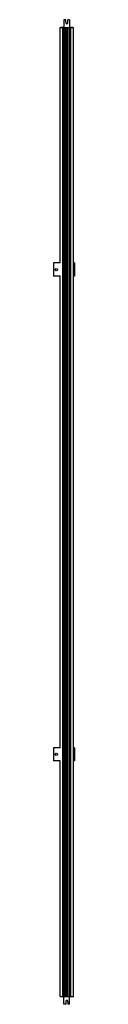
# Model space of a CAD drawing. Header units: millimetres. Extents: x 749 to 787, y 176 to 1959.
import ezdxf

# ---------------------------------------------------------------- set-up
doc = ezdxf.new("R2010")
doc.units = ezdxf.units.MM
doc.header["$LTSCALE"] = 139.231637
doc.layers.get('0').update_dxf_attribs({"linetype": 'CONTINUOUS'})

msp = doc.modelspace()

# ---------------------------------------------------------------- linework, layer by layer
at = {"color": 7, "linetype": 'Continuous'}
for p, q in [((761.2, 1518.9), (761.2, 1945.5)), ((761.2, 1945.5), (785.2, 1945.5)), ((762.2, 1946), (762.4, 1946.2)), ((762.4, 1945.5), (762.2, 1946)), ((762.4, 1946.2), (768.2, 1946.2)), ((766, 190.5), (766, 1945.5)), ((767, 190.5), (767, 1945.5)), ((768, 190.5), (768, 1945.5)), ((768.2, 1959.5), (768.2, 1946.2)), ((771.3, 1959.5), (768.2, 1959.5)), ((769, 190.5), (769, 1945.5)), ((771.3, 1954.2), (771.3, 1959.5)), ((771.7, 190.5), (771.7, 1945.5)), ((772.7, 190.5), (772.7, 1945.5)), ((773.7, 190.5), (773.7, 1945.5)), ((774.7, 190.5), (774.7, 1945.5)), ((775.2, 1954.2), (775.2, 1959.5)), ((778.4, 1959.5), (775.2, 1959.5)), ((777.5, 190.5), (777.5, 1945.5)), ((778.4, 1959.5), (778.4, 1946.2)), ((778.4, 1946.2), (784.2, 1946.2)), ((778.5, 190.5), (778.5, 1945.5)), ((779.5, 190.5), (779.5, 1945.5)), ((780.5, 190.5), (780.5, 1945.5)), ((784.2, 1946.2), (784.2, 1945.5)), ((785.2, 190.5), (785.2, 1945.5)), ((749.2, 1518.9), (749.2, 1494.9)), ((761.2, 1518.9), (749.2, 1518.9)), ((787.2, 1518.9), (785.2, 1518.9)), ((787.2, 1518.9), (787.2, 1494.9)), ((761.2, 1494.9), (749.2, 1494.9)), ((761.2, 641.2), (761.2, 1494.9)), ((787.2, 1494.9), (785.2, 1494.9)), ((761.2, 641.2), (749.2, 641.2)), ((749.2, 641.2), (749.2, 617.2)), ((787.2, 641.2), (785.2, 641.2)), ((787.2, 641.2), (787.2, 617.2)), ((761.2, 617.2), (749.2, 617.2)), ((761.2, 190.5), (761.2, 617.2)), ((787.2, 617.2), (785.2, 617.2)), ((761.2, 190.5), (785.2, 190.5)), ((762.9, 189.8), (762.9, 190.5)), ((768.2, 189.8), (762.9, 189.8)), ((768.2, 176.5), (768.2, 189.8)), ((771.3, 181.7), (771.3, 176.5)), ((775.2, 181.7), (775.2, 176.5)), ((784.7, 189.8), (778.4, 189.8)), ((778.4, 176.5), (778.4, 189.8)), ((784.7, 190.5), (784.7, 189.8)), ((771.3, 176.5), (768.2, 176.5)), ((778.4, 176.5), (775.2, 176.5))]:
    msp.add_line(p, q, dxfattribs=at)
for centre in [(754.2, 1506.9), (754.2, 629.2)]:
    msp.add_circle(centre, 2, dxfattribs=at)
for centre, start, end in [((773.3, 1954.2), 180, 360), ((773.3, 181.7), 0, 180)]:
    msp.add_arc(centre, 1.95, start, end, dxfattribs=at)

doc.saveas('drawing.dxf')
